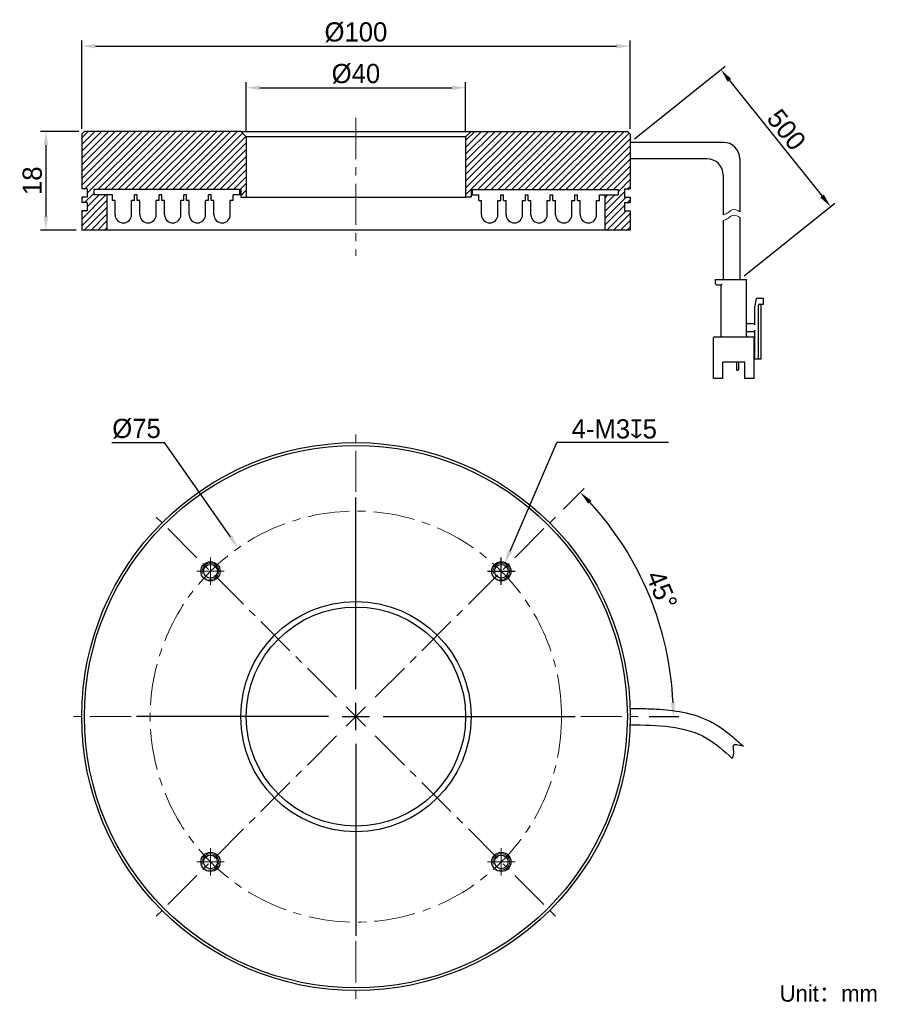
# Model space of a CAD drawing. Header units: inches. Extents: x 52 to 210, y 75 to 255.
import ezdxf

# ---------------------------------------------------------------- set-up
doc = ezdxf.new("R2010")
doc.units = ezdxf.units.IN
doc.header["$LTSCALE"] = 3
doc.header["$MEASUREMENT"] = 0
doc.header["$PDSIZE"] = -5
doc.linetypes.add('CENTERX2', pattern=[4, 2.5, -0.5, 0.5, -0.5])
doc.layers.get('0').update_dxf_attribs({"lineweight": 40})
doc.layers.get('Defpoints').update_dxf_attribs({"lineweight": 18})
for name, color, linetype, lineweight in [('中心线', 1, 'CENTERX2', 20), ('剖面线', 4, 'Continuous', 15), ('标注', 3, 'Continuous', 25), ('粗实线', 7, 'Continuous', 30), ('细实线', 7, 'Continuous', 15)]:
    doc.layers.add(name, color=color, linetype=linetype, lineweight=lineweight)
doc.styles.get("Standard").update_dxf_attribs({"font": '兰亭黑 GBK.TTF'})
doc.dimstyles.new('CST Standard', dxfattribs={"dimtxt": 3.5, "dimasz": 2.5, "dimexe": 1, "dimexo": 1, "dimgap": 0.6, "dimtad": 1, "dimtoh": 1, "dimdsep": 46, "dimtxsty": 'Standard', "dimcen": -2.5, "dimdle": 5, "dimclrd": 8, "dimclre": 8, "dimadec": 1, "dimazin": 2, "dimtfac": 1, "dimtofl": 0, "dimtmove": 0, "dimatfit": 0, "dimfxl": 1, "dimtolj": 1, "dimarcsym": 0})

# ---------------------------------------------------------------- blocks, each defined once
blk = doc.blocks.new('*X0')
at = {"layer": 'Defpoints', "color": 0}
for p in [(133.47, 242.11), (93.47, 233.14), (133.47, 233.14)]:
    blk.add_point(p, dxfattribs=at)
at = {"layer": '标注', "color": 8, "linetype": 'Continuous', "lineweight": -2, "ltscale": 3}
for p, q in [((93.47, 234.14), (93.47, 243.11)), ((133.47, 234.14), (133.47, 243.11)), ((95.97, 242.11), (130.97, 242.11))]:
    blk.add_line(p, q, dxfattribs=at)
at = {"layer": '标注', "color": 8}
for points in [[(95.97, 242.53), (95.97, 241.7), (93.47, 242.11)], [(130.97, 241.7), (130.97, 242.53), (133.47, 242.11)]]:
    blk.add_solid(points, dxfattribs=at)
at = {"layer": '标注', "color": 7, "ltscale": 3, "insert": (113.47, 244.64), "char_height": 3.5, "attachment_point": 5}
blk.add_mtext('\\A1;%%C40', dxfattribs=at)
blk = doc.blocks.new('*X1')
at = {"layer": 'Defpoints', "color": 0}
for p in [(163.47, 249.7), (63.47, 233.64), (163.47, 233.64)]:
    blk.add_point(p, dxfattribs=at)
at = {"layer": '标注', "color": 8, "linetype": 'Continuous', "lineweight": -2, "ltscale": 3}
for p, q in [((63.47, 234.64), (63.47, 250.7)), ((163.47, 234.64), (163.47, 250.7)), ((65.97, 249.7), (160.97, 249.7))]:
    blk.add_line(p, q, dxfattribs=at)
at = {"layer": '标注', "color": 8}
for points in [[(65.97, 250.12), (65.97, 249.29), (63.47, 249.7)], [(160.97, 249.29), (160.97, 250.12), (163.47, 249.7)]]:
    blk.add_solid(points, dxfattribs=at)
at = {"layer": '标注', "color": 7, "ltscale": 3, "insert": (113.47, 252.23), "char_height": 3.5, "attachment_point": 5}
blk.add_mtext('\\A1;%%C100', dxfattribs=at)
blk = doc.blocks.new('*X2')
at = {"layer": 'Defpoints', "color": 0}
for p in [(63.97, 234.14), (56.94, 216.14), (63.47, 216.14)]:
    blk.add_point(p, dxfattribs=at)
at = {"layer": '标注', "color": 8, "linetype": 'Continuous', "lineweight": -2, "ltscale": 3}
for p, q in [((62.97, 234.14), (55.94, 234.14)), ((56.94, 231.64), (56.94, 218.64)), ((62.47, 216.14), (55.94, 216.14))]:
    blk.add_line(p, q, dxfattribs=at)
at = {"layer": '标注', "color": 8}
for points in [[(57.36, 231.64), (56.53, 231.64), (56.94, 234.14)], [(56.53, 218.64), (57.36, 218.64), (56.94, 216.14)]]:
    blk.add_solid(points, dxfattribs=at)
at = {"layer": '标注', "color": 7, "ltscale": 3, "insert": (54.46, 225.14), "char_height": 3.5, "attachment_point": 5, "rotation": 90}
blk.add_mtext('\\A1;18', dxfattribs=at)
blk = doc.blocks.new('*X3')
at = {"layer": 'Defpoints', "color": 0}
for p in [(163.47, 232.14), (200.04, 220.4), (183.47, 207.14)]:
    blk.add_point(p, dxfattribs=at)
at = {"layer": '标注', "color": 8, "linetype": 'Continuous', "lineweight": -2, "ltscale": 3}
for p, q in [((164.25, 232.77), (180.82, 246.02)), ((181.6, 243.45), (198.47, 222.35)), ((184.25, 207.77), (200.82, 221.02))]:
    blk.add_line(p, q, dxfattribs=at)
at = {"layer": '标注', "color": 8}
for points in [[(181.92, 243.71), (181.27, 243.19), (180.04, 245.4)], [(198.15, 222.09), (198.8, 222.61), (200.04, 220.4)]]:
    blk.add_solid(points, dxfattribs=at)
at = {"layer": '标注', "color": 7, "ltscale": 3, "insert": (191.98, 234.45), "char_height": 3.5, "attachment_point": 5, "rotation": 308.6598}
blk.add_mtext('\\A1;500', dxfattribs=at)
blk = doc.blocks.new('*X4')
at = {"layer": 'Defpoints', "color": 0}
for p in [(92.01, 158.11), (134.92, 96.6)]:
    blk.add_point(p, dxfattribs=at)
at = {"layer": '标注', "color": 8, "linetype": 'Continuous', "lineweight": -2, "ltscale": 3}
for p in [(68.93, 177.36), (90.58, 160.16)]:
    blk.add_line(p, (78.59, 177.36), dxfattribs=at)
at = {"layer": '标注', "color": 8, "linetype": 'Continuous', "ltscale": 3}
for p, q in [((113.47, 132.36), (113.47, 167.36)), ((113.47, 124.86), (113.47, 129.86)), ((108.47, 127.36), (73.47, 127.36)), ((110.97, 127.36), (115.97, 127.36)), ((118.47, 127.36), (153.47, 127.36)), ((113.47, 122.36), (113.47, 87.36))]:
    blk.add_line(p, q, dxfattribs=at)
at = {"layer": '标注', "color": 8}
blk.add_solid([(90.24, 159.92), (90.92, 160.4), (92.01, 158.11)], dxfattribs=at)
at = {"layer": '标注', "color": 7, "ltscale": 3, "insert": (73.46, 179.88), "char_height": 3.5, "attachment_point": 5}
blk.add_mtext('\\A1;%%C75', dxfattribs=at)
blk = doc.blocks.new('*X5')
at = {"layer": 'Defpoints', "color": 0}
for p in [(150.59, 164.48), (169.37, 142.34), (117, 130.89), (118.47, 127.36), (165.97, 127.36)]:
    blk.add_point(p, dxfattribs=at)
at = {"layer": '标注', "color": 8, "linetype": 'Continuous', "lineweight": -2, "ltscale": 3}
for p, q in [((151.3, 165.19), (155.1, 168.99)), ((166.97, 127.36), (172.34, 127.36))]:
    blk.add_line(p, q, dxfattribs=at)
blk.add_arc((113.47, 127.36), 57.88, 2.475, 42.525, dxfattribs=at)
at = {"layer": '标注', "color": 8}
for points in [[(156.42, 166.76), (155.82, 166.19), (154.39, 168.28)], [(170.87, 129.85), (171.71, 129.86), (171.34, 127.36)]]:
    blk.add_solid(points, dxfattribs=at)
at = {"layer": '标注', "color": 7, "ltscale": 3, "insert": (169.24, 150.46), "char_height": 3.5, "attachment_point": 5, "rotation": 292.5}
blk.add_mtext('\\A1;45%%d', dxfattribs=at)
blk = doc.blocks.new('*X6')
at = {"layer": 'Defpoints', "color": 0}
for p in [(140.58, 155.25), (139.39, 152.49)]:
    blk.add_point(p, dxfattribs=at)
at = {"layer": '标注', "color": 8, "linetype": 'Continuous', "lineweight": -2, "ltscale": 3}
for p in [(141.57, 157.55), (170.45, 177.36)]:
    blk.add_line(p, (150.11, 177.36), dxfattribs=at)
at = {"layer": '标注', "color": 8, "linetype": 'Continuous', "ltscale": 3}
for p, q in [((139.98, 151.37), (139.98, 156.37)), ((137.48, 153.87), (142.48, 153.87))]:
    blk.add_line(p, q, dxfattribs=at)
at = {"layer": '标注', "color": 8}
blk.add_solid([(141.18, 157.71), (141.95, 157.38), (140.58, 155.25)], dxfattribs=at)
at = {"layer": '标注', "color": 7, "ltscale": 3, "insert": (160.58, 179.84), "char_height": 3.5, "attachment_point": 5}
blk.add_mtext('\\A1;4-M3{\\fGDT|b1|i0|c0|p2;x}5', dxfattribs=at)

msp = doc.modelspace()

# ---------------------------------------------------------------- hatches: boundary and pattern name
at = {"layer": '剖面线', "ltscale": 3}
h = msp.add_hatch(dxfattribs=at)
h.set_pattern_fill('ANSI31', style=0, pattern_type=0)
h.set_pattern_definition([(45, (0, 0), (-0.6187184, 0.6187184), [])])
h.paths.add_polyline_path([(63.966, 234.143), (63.466, 233.643), (63.466, 232.143), (63.466, 223.643), (64.466, 223.643), (64.466, 222.143), (63.466, 222.143), (63.466, 221.143), (64.466, 221.143), (64.466, 219.643), (63.466, 219.643), (63.466, 216.143), (68.066, 216.143), (68.066, 222.543), (65.666, 222.543), (65.666, 223.543), (92.266, 223.543), (92.466, 223.543), (92.466, 222.143), (93.466, 222.143), (93.466, 233.143), (92.466, 234.143)], flags=0)
h.paths.add_polyline_path([(161.266, 223.543), (161.266, 222.543), (158.866, 222.543), (158.866, 216.143), (163.466, 216.143), (163.466, 219.643), (162.466, 219.643), (162.466, 221.143), (163.466, 221.143), (163.466, 222.143), (162.466, 222.143), (162.466, 223.643), (163.466, 223.643), (163.466, 232.143), (163.466, 233.643), (162.966, 234.143), (134.466, 234.143), (133.466, 233.143), (133.466, 222.143), (134.466, 222.143), (134.466, 223.543), (134.666, 223.543)], flags=0)

# ---------------------------------------------------------------- linework, layer by layer
at = {"layer": '中心线', "color": 7}
for p, q in [((113.466, 236.592), (113.466, 211.437)), ((113.466, 132.355), (113.466, 179.855)), ((109.931, 130.891), (76.343, 164.478)), ((117.002, 130.891), (150.59, 164.478)), ((86.95, 151.372), (86.95, 156.372)), ((139.983, 151.372), (139.983, 156.372)), ((84.45, 153.872), (89.45, 153.872)), ((137.483, 153.872), (142.483, 153.872)), ((113.466, 124.855), (113.466, 129.855)), ((111.699, 125.588), (115.234, 129.123)), ((115.234, 125.588), (111.699, 129.123)), ((108.466, 127.355), (60.966, 127.355)), ((110.966, 127.355), (115.966, 127.355)), ((118.466, 127.355), (165.966, 127.355)), ((109.931, 123.82), (76.343, 90.232)), ((113.466, 122.355), (113.466, 74.855)), ((117.002, 123.82), (150.59, 90.232)), ((86.95, 98.339), (86.95, 103.339)), ((139.983, 98.339), (139.983, 103.339)), ((84.45, 100.839), (89.45, 100.839)), ((137.483, 100.839), (142.483, 100.839))]:
    msp.add_line(p, q, dxfattribs=at)
msp.add_circle((113.466, 127.355), 37.5, dxfattribs=at)
at = {"layer": '粗实线', "color": 7, "ltscale": 3}
for p, q in [((63.966, 234.143), (63.466, 233.643)), ((63.466, 233.643), (63.466, 232.143)), ((92.466, 234.143), (63.966, 234.143)), ((92.466, 234.143), (93.466, 233.143)), ((92.466, 234.143), (134.466, 234.143)), ((134.466, 234.143), (133.466, 233.143)), ((134.466, 234.143), (162.966, 234.143)), ((162.966, 234.143), (163.466, 233.643)), ((163.466, 233.643), (163.466, 232.143)), ((63.466, 232.143), (63.466, 223.643)), ((93.466, 233.143), (93.466, 222.143)), ((133.466, 233.143), (93.466, 233.143)), ((133.466, 233.143), (133.466, 222.143)), ((163.466, 232.143), (163.466, 223.643)), ((180.466, 232.143), (163.466, 232.143)), ((177.466, 229.143), (163.466, 229.143)), ((183.466, 229.143), (183.466, 219.477)), ((180.466, 226.143), (180.466, 218.93)), ((64.466, 223.643), (63.466, 223.643)), ((64.466, 223.643), (64.466, 222.143)), ((92.266, 223.543), (92.466, 223.543)), ((92.466, 223.543), (92.466, 222.143)), ((134.466, 223.543), (134.466, 222.143)), ((134.666, 223.543), (134.466, 223.543)), ((162.466, 223.643), (162.466, 222.143)), ((162.466, 223.643), (163.466, 223.643)), ((63.466, 222.143), (63.466, 221.143)), ((64.466, 222.143), (63.466, 222.143)), ((64.466, 221.143), (63.466, 221.143)), ((64.466, 221.143), (64.466, 219.643)), ((68.066, 222.543), (68.066, 216.143)), ((92.466, 222.143), (93.466, 222.143)), ((93.466, 222.143), (133.466, 222.143)), ((134.466, 222.143), (133.466, 222.143)), ((158.866, 222.543), (158.866, 216.143)), ((162.466, 222.143), (163.466, 222.143)), ((162.466, 221.143), (162.466, 219.643)), ((162.466, 221.143), (163.466, 221.143)), ((163.466, 222.143), (163.466, 221.143)), ((63.466, 219.643), (63.466, 216.143)), ((64.466, 219.643), (63.466, 219.643)), ((162.466, 219.643), (163.466, 219.643)), ((163.466, 219.643), (163.466, 216.143)), ((180.466, 217.904), (180.466, 207.143)), ((183.466, 218.451), (183.466, 207.143)), ((163.466, 216.143), (63.466, 216.143))]:
    msp.add_line(p, q, dxfattribs=at)
at = {"layer": '粗实线', "color": 7}
for p, q in [((92.266, 223.543), (65.666, 223.543)), ((65.666, 223.543), (65.666, 222.543)), ((92.266, 223.543), (92.266, 222.543)), ((134.666, 223.543), (161.266, 223.543)), ((134.666, 223.543), (134.666, 222.543)), ((161.266, 223.543), (161.266, 222.543)), ((69.066, 222.543), (65.666, 222.543)), ((69.066, 221.543), (69.066, 222.543)), ((69.566, 221.543), (69.066, 221.543)), ((69.566, 218.943), (69.566, 221.543)), ((73.066, 221.543), (72.566, 221.543)), ((72.566, 218.943), (72.566, 221.543)), ((73.566, 222.543), (73.066, 222.543)), ((73.066, 221.543), (73.066, 222.543)), ((73.566, 221.543), (73.566, 222.543)), ((74.066, 221.543), (73.566, 221.543)), ((74.066, 218.943), (74.066, 221.543)), ((77.566, 221.543), (77.066, 221.543)), ((77.066, 218.943), (77.066, 221.543)), ((78.066, 222.543), (77.566, 222.543)), ((77.566, 221.543), (77.566, 222.543)), ((78.066, 221.543), (78.066, 222.543)), ((78.566, 221.543), (78.066, 221.543)), ((78.566, 218.943), (78.566, 221.543)), ((82.066, 221.543), (81.566, 221.543)), ((81.566, 218.943), (81.566, 221.543)), ((82.566, 222.543), (82.066, 222.543)), ((82.066, 221.543), (82.066, 222.543)), ((82.566, 221.543), (82.566, 222.543)), ((83.066, 221.543), (82.566, 221.543)), ((83.066, 218.943), (83.066, 221.543)), ((86.566, 221.543), (86.066, 221.543)), ((86.066, 218.943), (86.066, 221.543)), ((87.066, 222.543), (86.566, 222.543)), ((86.566, 221.543), (86.566, 222.543)), ((87.066, 221.543), (87.066, 222.543)), ((87.566, 221.543), (87.066, 221.543)), ((87.566, 218.943), (87.566, 221.543)), ((91.066, 221.543), (90.566, 221.543)), ((90.566, 218.943), (90.566, 221.543)), ((92.266, 222.543), (91.066, 222.543)), ((91.066, 221.543), (91.066, 222.543)), ((134.666, 222.543), (135.866, 222.543)), ((135.866, 221.543), (135.866, 222.543)), ((135.866, 221.543), (136.366, 221.543)), ((136.366, 218.943), (136.366, 221.543)), ((139.366, 221.543), (139.866, 221.543)), ((139.366, 218.943), (139.366, 221.543)), ((139.866, 222.543), (140.366, 222.543)), ((139.866, 221.543), (139.866, 222.543)), ((140.366, 221.543), (140.366, 222.543)), ((140.366, 221.543), (140.866, 221.543)), ((140.866, 218.943), (140.866, 221.543)), ((143.866, 221.543), (144.366, 221.543)), ((143.866, 218.943), (143.866, 221.543)), ((144.366, 222.543), (144.866, 222.543)), ((144.366, 221.543), (144.366, 222.543)), ((144.866, 221.543), (144.866, 222.543)), ((144.866, 221.543), (145.366, 221.543)), ((145.366, 218.943), (145.366, 221.543)), ((148.366, 221.543), (148.866, 221.543)), ((148.366, 218.943), (148.366, 221.543)), ((148.866, 222.543), (149.366, 222.543)), ((148.866, 221.543), (148.866, 222.543)), ((149.366, 221.543), (149.366, 222.543)), ((149.366, 221.543), (149.866, 221.543)), ((149.866, 218.943), (149.866, 221.543)), ((152.866, 221.543), (153.366, 221.543)), ((152.866, 218.943), (152.866, 221.543)), ((153.366, 222.543), (153.866, 222.543)), ((153.366, 221.543), (153.366, 222.543)), ((153.866, 221.543), (153.866, 222.543)), ((153.866, 221.543), (154.366, 221.543)), ((154.366, 218.943), (154.366, 221.543)), ((157.366, 221.543), (157.866, 221.543)), ((157.366, 218.943), (157.366, 221.543)), ((157.866, 222.543), (161.266, 222.543)), ((157.866, 221.543), (157.866, 222.543)), ((179.066, 206.343), (179.066, 207.143)), ((179.066, 207.143), (184.666, 207.143)), ((184.666, 196.843), (184.666, 207.143)), ((179.266, 206.143), (180.066, 206.143)), ((180.066, 196.843), (180.066, 206.143)), ((186.466, 203.643), (186.166, 202.043)), ((187.766, 203.643), (186.466, 203.643)), ((187.766, 202.643), (187.766, 203.643)), ((186.166, 202.043), (186.166, 198.843)), ((186.866, 192.643), (186.866, 202.443)), ((187.066, 202.643), (187.766, 202.643)), ((187.366, 192.643), (187.366, 202.643)), ((186.166, 199.043), (184.866, 199.043)), ((184.866, 197.643), (186.166, 197.643)), ((186.166, 197.843), (186.166, 192.643)), ((178.666, 189.043), (178.666, 196.443)), ((178.866, 196.643), (185.866, 196.643)), ((186.066, 189.043), (186.066, 196.443)), ((186.166, 193.843), (186.066, 193.843)), ((186.066, 192.643), (187.366, 192.643)), ((184.366, 192.043), (180.366, 192.043)), ((180.366, 189.043), (180.366, 192.043)), ((182.866, 192.043), (182.866, 190.663)), ((183.116, 190.563), (182.966, 190.563)), ((183.216, 192.043), (183.216, 190.663)), ((184.366, 189.043), (184.366, 192.043)), ((180.366, 189.043), (178.666, 189.043)), ((186.066, 189.043), (184.366, 189.043))]:
    msp.add_line(p, q, dxfattribs=at)
for centre, radius in [((113.466, 127.355), 50), ((113.466, 127.355), 49.5), ((86.95, 153.872), 1.75), ((86.95, 153.872), 1.25), ((139.983, 153.872), 1.75), ((139.983, 153.872), 1.25), ((113.466, 127.355), 21), ((113.466, 127.355), 20), ((86.95, 100.839), 1.75), ((139.983, 100.839), 1.75), ((86.95, 100.839), 1.25), ((139.983, 100.839), 1.25)]:
    msp.add_circle(centre, radius, dxfattribs=at)
at = {"layer": '粗实线', "color": 7, "ltscale": 3}
for centre, start in [((180.466, 229.143), 0), ((177.466, 226.143), 360)]:
    msp.add_arc(centre, 3, start, 90, dxfattribs=at)
at = {"layer": '粗实线', "color": 7}
for centre, radius, start, end in [((71.066, 218.943), 1.5, 180, 360), ((75.566, 218.943), 1.5, 180, 0), ((80.066, 218.943), 1.5, 180, 360), ((84.566, 218.943), 1.5, 180, 360), ((89.066, 218.943), 1.5, 180, 0), ((137.866, 218.943), 1.5, 180, 360), ((142.366, 218.943), 1.5, 180, 360), ((146.866, 218.943), 1.5, 180, 360), ((151.366, 218.943), 1.5, 180, 360), ((155.866, 218.943), 1.5, 180, 360), ((179.266, 206.343), 0.2, 180, 270), ((187.066, 202.443), 0.2, 90, 180), ((184.866, 199.243), 0.2, 180, 270), ((184.866, 197.443), 0.2, 90, 180), ((178.866, 196.443), 0.2, 90, 180), ((179.866, 196.843), 0.2, 270, 0), ((184.866, 196.843), 0.2, 180, 270), ((185.866, 196.443), 0.2, 0, 90), ((182.966, 190.663), 0.1, 180, 270), ((183.116, 190.663), 0.1, 270, 360)]:
    msp.add_arc(centre, radius, start, end, dxfattribs=at)
msp.add_open_spline([(180.066, 206.143), (180.069, 206.145), (180.078, 206.155), (180.097, 206.173), (180.124, 206.2), (180.157, 206.233), (180.192, 206.268), (180.229, 206.305), (180.254, 206.33), (180.266, 206.343)], degree=3, knots=[0, 0, 0, 0, 140.5503838, 498.0117938, 994.9718305, 1581.1086169, 2221.292981, 2886.0517795, 3546.1231105, 3546.1231105, 3546.1231105, 3546.1231105], dxfattribs=at)
at = {"layer": '粗实线', "color": 7, "ltscale": 3}
for points, knots in [([(163.503, 128.855), (164.019, 128.849), (164.54, 128.842), (166.113, 128.815), (167.176, 128.787), (169.852, 128.636), (171.474, 128.473), (174.707, 127.824), (176.322, 127.336), (178.252, 126.399), (178.627, 126.2), (179.36, 125.77), (179.713, 125.545), (180.735, 124.845), (181.369, 124.348), (182.731, 123.208), (183.441, 122.561), (184.12, 121.941)], [0, 0, 0, 0, 226.7104228, 226.7104228, 680.1312685, 680.1312685, 1358.7862427, 1358.7862427, 2037.4412168, 2037.4412168, 2202.3038134, 2202.3038134, 2367.16641, 2367.16641, 2696.8916031, 2696.8916031, 3115.1995922, 3115.1995922, 3115.1995922, 3115.1995922]), ([(163.466, 125.855), (168.447, 125.794), (175.534, 125.707), (180.596, 121.094), (182.1, 119.724)], [0, 0, 0, 0, 655.6372771, 932.8094574, 932.8094574, 932.8094574, 932.8094574]), ([(184.12, 121.941), (183.251, 122.178), (181.957, 122.531), (182.442, 120.858), (182.228, 120.148), (182.1, 119.724)], [0, 0, 0, 0, 634.1115824, 943.2660398, 1404.2379369, 1404.2379369, 1404.2379369, 1404.2379369])]:
    msp.add_open_spline(points, degree=3, knots=knots, dxfattribs=at)
at = {"layer": '细实线', "color": 7}
for centre in [(86.95, 153.872), (139.983, 153.872), (86.95, 100.839), (139.983, 100.839)]:
    msp.add_arc(centre, 1.5, 255, 195, dxfattribs=at)
at = {"layer": '细实线', "color": 7, "ltscale": 3}
for points, knots in [([(180.466, 218.93), (180.705, 218.966), (181.254, 219.166), (182.198, 220.12), (182.987, 219.819), (183.466, 219.477)], [0, 0, 0, 0, 398.6721114, 939.2706739, 1732.3697335, 1732.3697335, 1732.3697335, 1732.3697335]), ([(180.466, 217.904), (180.705, 217.94), (181.254, 218.14), (182.198, 219.094), (182.987, 218.793), (183.466, 218.451)], [0, 0, 0, 0, 397.5176722, 936.5508175, 1727.3532915, 1727.3532915, 1727.3532915, 1727.3532915])]:
    msp.add_open_spline(points, degree=3, knots=knots, dxfattribs=at)

# ---------------------------------------------------------------- texts
at = {"color": 7, "insert": (190.745, 78.343), "char_height": 3, "width": 92.7514, "attachment_point": 1}
msp.add_mtext('Unit：mm', dxfattribs=at)

# ---------------------------------------------------------------- dimensions: what is measured, and where the dimension line sits
at = {"layer": '标注', "color": 8, "ltscale": 3}
for base, p1, p2, picture, middle in [((163.466, 249.705), (63.466, 233.643), (163.466, 233.643), '*X1', (113.466, 252.229)), ((133.466, 242.112), (93.466, 233.143), (133.466, 233.143), '*X0', (113.466, 244.636))]:
    dim = msp.add_linear_dim(base=base, p1=p1, p2=p2, text='%%C<>', dimstyle='CST Standard', override={"dimsah": 1, "dimclrd": 8, "dimclrt": 7, "dimtzin": 0}, dxfattribs=at)
    dim.commit()
    dim.dimension.update_dxf_attribs({"geometry": picture, "text_midpoint": middle})
dim = msp.add_linear_dim(base=(200.036, 220.398), p1=(163.466, 232.143), p2=(183.466, 207.143), angle=308.65981, text='500', dimstyle='CST Standard', override={"dimsah": 1, "dimclrd": 8, "dimclrt": 7, "dimtzin": 0}, dxfattribs=at)
dim.commit()
dim.dimension.update_dxf_attribs({"geometry": '*X3', "text_midpoint": (191.978, 234.452)})
dim = msp.add_linear_dim(base=(56.943, 216.143), p1=(63.966, 234.143), p2=(63.466, 216.143), angle=270, dimstyle='CST Standard', override={"dimsah": 1, "dimclrd": 8, "dimclrt": 7, "dimtzin": 0}, dxfattribs=at)
dim.commit()
dim.dimension.update_dxf_attribs({"geometry": '*X2', "text_midpoint": (54.456, 225.143)})
dim = msp.add_diameter_dim_2p(p1=(134.92, 96.598), p2=(92.013, 158.113), dimstyle='CST Standard', override={"dimpost": '%%C<>', "dimsah": 1, "dimclrd": 8, "dimclrt": 7, "dimtzin": 0}, dxfattribs=at)
dim.commit()
dim.dimension.update_dxf_attribs({"geometry": '*X4', "text_midpoint": (73.459, 177.355), "dimtype": 163})
dim = msp.add_diameter_dim_2p(p1=(139.389, 152.494), p2=(140.577, 155.249), text='4-M3{\\fGDT|b1|i0|c0|p2;x}5', dimstyle='CST Standard', override={"dimpost": '%%C<>', "dimtxsty": 'Standard', "dimsah": 1, "dimclrd": 8, "dimclrt": 7, "dimtzin": 0}, dxfattribs=at)
dim.commit()
dim.dimension.update_dxf_attribs({"geometry": '*X6', "text_midpoint": (160.579, 177.355), "dimtype": 163})
dim = msp.add_angular_dim_2l(base=(169.373, 142.335), line1=((118.466, 127.355), (165.966, 127.355)), line2=((117.002, 130.891), (150.59, 164.478)), dimstyle='CST Standard', override={"dimtad": 1, "dimtih": 0, "dimtoh": 0, "dimsah": 1, "dimclrd": 8, "dimclrt": 7, "dimtdec": 1, "dimtzin": 8}, dxfattribs=at)
dim.commit()
dim.dimension.update_dxf_attribs({"geometry": '*X5', "text_midpoint": (169.237, 150.456)})

doc.saveas('drawing.dxf')
